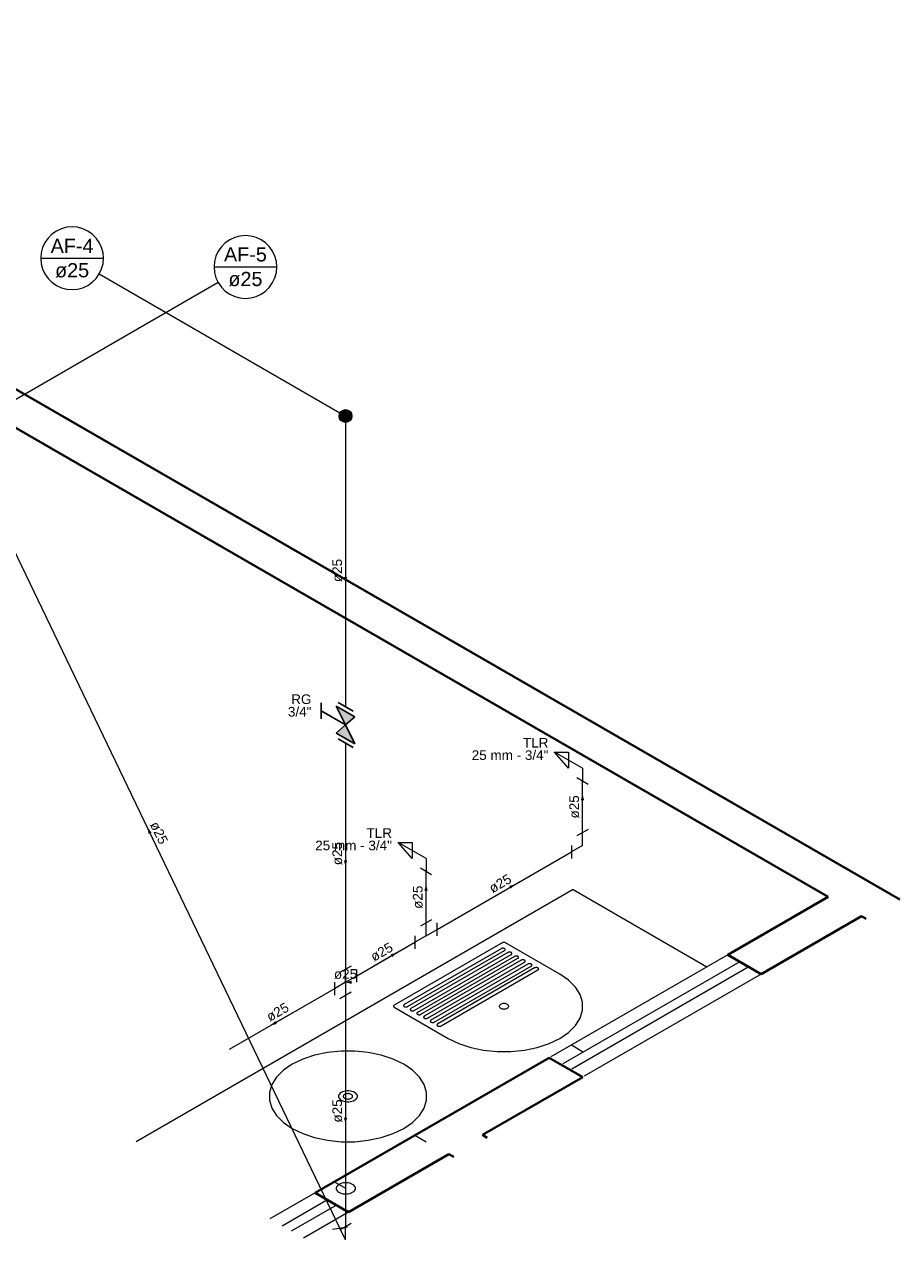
# Model space of a CAD drawing. Header units: millimetres. Extents: x 26 to 1362, y 24 to 358.
# Tile 136 of 256: x 684 to 697, y 307 to 326. Entities that reach past the tile are written whole.
import ezdxf

# ---------------------------------------------------------------- set-up
doc = ezdxf.new("R2010")
doc.units = ezdxf.units.MM
doc.linetypes.add('HIDDEN2', pattern=[4.7625, 3.175, -1.5875])
for name, color, linetype, lineweight in [('AF-Colunas', 4, 'Continuous', 5), ('AF-Condutos', 4, 'Continuous', 5), ('AF-Conexões', 9, 'Continuous', 5), ('AF-Indicação coluna', 5, 'Continuous', 5), ('AF-Sentido conduto', 9, 'Continuous', 5), ('AF-Textos conduto', 7, 'Continuous', 5), ('MB_ALVENARIA', 7, 'Continuous', 40), ('MB_ESQUADRIA', 7, 'Continuous', 5), ('MB_MOBILIÁRIO', 8, 'Continuous', 13), ('Nível 1', 7, 'Continuous', 5), ('Textos', 7, 'Continuous', 5)]:
    doc.layers.add(name, color=color, linetype=linetype, lineweight=lineweight)
doc.layers.add('Simbolos', color=5, linetype='Continuous')
doc.layers.add('Simbolos_int', color=2, linetype='Continuous')
doc.styles.add('arial', font='arial.ttf')

msp = doc.modelspace()

# ---------------------------------------------------------------- hatches: boundary and pattern name
at = {"layer": 'AF-Sentido conduto', "linetype": 'Continuous'}
for points in [[(688.5488, 316.8332), (688.5746, 316.9298), (688.5229, 316.9298)], [(692.2309, 313.5591), (692.205, 313.4625), (692.2568, 313.4625)], [(685.4701, 313.0373), (685.4887, 312.939), (685.5353, 312.9614)], [(688.5488, 312.4332), (688.5746, 312.5298), (688.5229, 312.5298)], [(689.7997, 312.1555), (689.7738, 312.0589), (689.8256, 312.0589)], [(691.1885, 312.1573), (691.0919, 312.1314), (691.1178, 312.0866)], [(689.3474, 311.0944), (689.2508, 311.0685), (689.2767, 311.0236)], [(688.5488, 310.6332), (688.6454, 310.6074), (688.6454, 310.6591)], [(687.384, 309.9608), (687.4806, 309.9867), (687.4547, 310.0315)], [(688.5488, 308.4332), (688.5746, 308.5298), (688.5229, 308.5298)]]:
    msp.add_hatch(color=256, dxfattribs=at).paths.add_polyline_path(points)
at = {"layer": 'Simbolos', "linetype": 'Continuous'}
for points in [[(688.5488, 314.6332), (688.6945, 314.7591), (688.4035, 314.9271)], [(688.6945, 314.3391), (688.4035, 314.5071), (688.5488, 314.6332)]]:
    msp.add_hatch(color=256, dxfattribs=at).paths.add_polyline_path(points)

# ---------------------------------------------------------------- linework, layer by layer
at = {"layer": 'AF-Colunas', "const_width": 0.1}
msp.add_lwpolyline([(688.5988, 319.4332, 1), (688.4988, 319.4332, 1)], format="xyb", close=True, dxfattribs=at)
at = {"layer": 'AF-Colunas'}
msp.add_circle((688.5488, 319.4332), 0.1, dxfattribs=at)
at = {"layer": 'AF-Condutos'}
for p, q in [((688.5488, 319.3332), (688.5488, 314.916)), ((688.4621, 306.8135), (682.5659, 319.0786)), ((688.5488, 314.3504), (688.5488, 310.8332)), ((692.2309, 312.9591), (692.2309, 313.7591)), ((689.9729, 311.4555), (692.0577, 312.6591)), ((689.7997, 311.5555), (689.7997, 312.3555)), ((688.722, 310.7332), (689.6265, 311.2555)), ((688.3756, 310.5332), (686.7389, 309.5883)), ((688.5488, 310.4332), (688.5488, 306.8332))]:
    msp.add_line(p, q, dxfattribs=at)
at = {"layer": 'AF-Conexões'}
for p, q in [((692.2309, 313.9591), (691.7979, 314.2091)), ((691.7979, 314.2091), (692.0144, 314.2091)), ((692.0144, 313.9591), (691.7979, 314.2091)), ((692.0144, 314.2091), (692.0144, 313.9591)), ((692.2309, 313.9591), (692.2309, 313.7591)), ((692.3175, 313.7091), (692.1443, 313.8091)), ((692.3175, 313.0091), (692.1443, 312.9091)), ((689.7997, 312.5555), (689.3667, 312.8055)), ((689.3667, 312.8055), (689.5832, 312.8055)), ((689.5832, 312.5555), (689.3667, 312.8055)), ((689.5832, 312.8055), (689.5832, 312.5555)), ((692.2309, 312.7591), (692.2309, 312.9591)), ((692.0577, 312.7591), (692.0577, 312.5591)), ((692.2309, 312.7591), (692.0577, 312.6591)), ((689.7997, 312.5555), (689.7997, 312.3555)), ((689.8863, 312.3055), (689.7131, 312.4055)), ((689.8863, 311.6055), (689.7131, 311.5055)), ((689.7997, 311.3555), (689.7997, 311.5555)), ((689.9729, 311.3555), (689.9729, 311.5555)), ((689.6265, 311.3555), (689.6265, 311.1555)), ((689.7997, 311.3555), (689.6265, 311.2555)), ((689.7997, 311.3555), (689.9729, 311.4555)), ((688.6354, 310.8832), (688.4622, 310.7832)), ((688.5488, 310.6332), (688.5488, 310.8332)), ((688.5488, 310.6332), (688.722, 310.7332)), ((688.5488, 310.7332), (688.5488, 310.5332)), ((688.722, 310.6332), (688.722, 310.8332)), ((688.3756, 310.6332), (688.3756, 310.4332)), ((688.5488, 310.6332), (688.3756, 310.5332)), ((688.5488, 310.6332), (688.5488, 310.4332)), ((688.4622, 310.3832), (688.6354, 310.4832)), ((688.3441, 306.7946), (688.5801, 306.8324)), ((688.5488, 306.6332), (688.4621, 306.8135)), ((688.6354, 306.8832), (688.4622, 306.7832)), ((688.5488, 306.6332), (688.5488, 306.8332))]:
    msp.add_line(p, q, dxfattribs=at)
at = {"layer": 'AF-Indicação coluna'}
for p, q in [((683.8129, 321.886), (684.7881, 321.886)), ((686.5061, 321.7502), (687.4813, 321.7502)), ((686.5714, 321.5064), (682.6092, 319.2188)), ((684.7228, 321.6422), (688.4622, 319.4832))]:
    msp.add_line(p, q, dxfattribs=at)
for points in [[(684.7881, 321.886), (684.7807, 321.9707), (684.7587, 322.0528), (684.7228, 322.1298), (684.674, 322.1994), (684.6139, 322.2595), (684.5443, 322.3083), (684.4673, 322.3442), (684.3852, 322.3662), (684.3005, 322.3736), (684.2158, 322.3662), (684.1337, 322.3442), (684.0567, 322.3083), (683.9871, 322.2595), (683.9269, 322.1994), (683.8782, 322.1298), (683.8423, 322.0528), (683.8203, 321.9707), (683.8129, 321.886), (683.8203, 321.8013), (683.8423, 321.7192), (683.8782, 321.6422), (683.9269, 321.5725), (683.9871, 321.5124), (684.0567, 321.4637), (684.1337, 321.4278), (684.2158, 321.4058), (684.3005, 321.3984), (684.3852, 321.4058), (684.4673, 321.4278), (684.5443, 321.4637), (684.6139, 321.5124), (684.674, 321.5725), (684.7228, 321.6422), (684.7587, 321.7192), (684.7807, 321.8013), (684.7881, 321.886)], [(687.4813, 321.7502), (687.4739, 321.8349), (687.4519, 321.917), (687.416, 321.994), (687.3673, 322.0636), (687.3072, 322.1237), (687.2375, 322.1725), (687.1605, 322.2084), (687.0784, 322.2304), (686.9937, 322.2378), (686.909, 322.2304), (686.8269, 322.2084), (686.7499, 322.1725), (686.6803, 322.1237), (686.6202, 322.0636), (686.5714, 321.994), (686.5355, 321.917), (686.5135, 321.8349), (686.5061, 321.7502), (686.5135, 321.6655), (686.5355, 321.5834), (686.5714, 321.5064), (686.6202, 321.4367), (686.6803, 321.3766), (686.7499, 321.3279), (686.8269, 321.292), (686.909, 321.27), (686.9937, 321.2626), (687.0784, 321.27), (687.1605, 321.292), (687.2375, 321.3279), (687.3072, 321.3766), (687.3673, 321.4367), (687.416, 321.5064), (687.4519, 321.5834), (687.4739, 321.6655), (687.4813, 321.7502)]]:
    msp.add_lwpolyline(points, dxfattribs=at)
at = {"layer": 'AF-Sentido conduto'}
for points in [[(688.5488, 317.2332), (688.5488, 316.8332)], [(692.2309, 313.1591), (692.2309, 313.5591)], [(685.6012, 312.7647), (685.4701, 313.0373)], [(688.5488, 312.8332), (688.5488, 312.4332)], [(689.7997, 311.7555), (689.7997, 312.1555)], [(690.8421, 311.9573), (691.1885, 312.1573)], [(689.001, 310.8944), (689.3474, 311.0944)], [(688.5488, 310.6332), (688.5488, 310.6332)], [(687.7304, 310.1608), (687.384, 309.9608)], [(688.5488, 308.8332), (688.5488, 308.4332)]]:
    msp.add_lwpolyline(points, dxfattribs=at)
at = {"layer": 'MB_ALVENARIA'}
for p, q in [((673.5979, 325.5214), (697.159, 311.9184)), ((673.0783, 325.2214), (696.0453, 311.9614)), ((696.5649, 311.6614), (696.6394, 311.6184)), ((690.7504, 308.2184), (690.676, 308.2614)), ((690.2308, 307.9184), (690.1563, 307.9614))]:
    msp.add_line(p, q, dxfattribs=at)
for points in [[(696.0453, 311.9614), (694.4865, 311.0614)], [(696.5649, 311.6614), (695.0061, 310.7614)], [(695.0061, 310.7614), (694.4865, 311.0614)], [(691.7152, 309.4614), (688.0779, 307.3614)], [(692.2348, 309.1614), (691.7152, 309.4614)], [(692.2348, 309.1614), (690.676, 308.2614)], [(690.1563, 307.9614), (688.5975, 307.0614)], [(688.5975, 307.0614), (688.0779, 307.3614)]]:
    msp.add_lwpolyline(points, dxfattribs=at)
at = {"layer": 'MB_ESQUADRIA', "linetype": 'HIDDEN2'}
for p, q in [((688.0779, 307.3614), (687.3742, 306.9551)), ((688.2684, 307.2514), (687.5647, 306.8451)), ((688.407, 307.1714), (687.7033, 306.7651)), ((688.5975, 307.0614), (687.8938, 306.6551))]:
    msp.add_line(p, q, dxfattribs=at)
for points in [[(694.4865, 311.0614), (691.7152, 309.4614)], [(694.677, 310.9514), (691.9057, 309.3514)], [(694.8156, 310.8714), (692.0443, 309.2714)], [(695.0061, 310.7614), (692.2348, 309.1614)]]:
    msp.add_lwpolyline(points, dxfattribs=at)
at = {"layer": 'MB_MOBILIÁRIO'}
for p, q in [((692.0857, 312.0753), (685.2957, 308.1551)), ((692.0857, 312.0753), (694.1642, 310.8753)), ((690.9849, 311.2459), (689.3049, 310.2759)), ((690.9676, 311.1559), (689.4607, 310.2859)), ((689.5127, 310.2559), (691.0196, 311.1259)), ((691.0715, 311.0959), (689.5647, 310.2259)), ((691.8769, 310.7609), (691.0369, 311.2459)), ((689.6166, 310.1959), (691.1235, 311.0659)), ((691.1755, 311.0359), (689.6686, 310.1659)), ((689.7205, 310.1359), (691.2274, 311.0059)), ((691.2794, 310.9759), (689.7725, 310.1059)), ((689.8245, 310.0759), (691.3314, 310.9459)), ((691.3833, 310.9159), (689.8764, 310.0459)), ((689.9284, 310.0159), (691.4353, 310.8859)), ((691.4872, 310.8559), (689.9804, 309.9859)), ((690.0323, 309.9559), (691.5392, 310.8259)), ((689.3049, 310.2459), (690.1449, 309.7609))]:
    msp.add_line(p, q, dxfattribs=at)
for points in [[(691.0196, 311.1559), (691.0172, 311.1571), (691.0147, 311.1583), (691.012, 311.1593), (691.0091, 311.1601), (691.0062, 311.1608), (691.0031, 311.1614), (691, 311.1618), (690.9968, 311.162), (690.9936, 311.1621), (690.9904, 311.162), (690.9872, 311.1618), (690.9841, 311.1614), (690.981, 311.1608), (690.9781, 311.1601), (690.9752, 311.1593), (690.9725, 311.1583), (690.97, 311.1571), (690.9676, 311.1559)], [(691.0369, 311.2459), (691.032, 311.2483), (691.0265, 311.2501), (691.0204, 311.2514), (691.0141, 311.252), (691.0077, 311.252), (691.0014, 311.2514), (690.9954, 311.2501), (690.9898, 311.2483), (690.9849, 311.2459)], [(691.0196, 311.1259), (691.0217, 311.1273), (691.0237, 311.1287), (691.0254, 311.1303), (691.0269, 311.1319), (691.0281, 311.1336), (691.0291, 311.1354), (691.0298, 311.1372), (691.0302, 311.139), (691.0303, 311.1409), (691.0302, 311.1427), (691.0298, 311.1446), (691.0291, 311.1464), (691.0281, 311.1482), (691.0269, 311.1499), (691.0254, 311.1515), (691.0237, 311.1531), (691.0217, 311.1545), (691.0196, 311.1559)], [(691.1235, 311.0959), (691.1211, 311.0971), (691.1186, 311.0983), (691.1159, 311.0993), (691.1131, 311.1001), (691.1101, 311.1008), (691.107, 311.1014), (691.1039, 311.1018), (691.1007, 311.102), (691.0975, 311.1021), (691.0943, 311.102), (691.0911, 311.1018), (691.088, 311.1014), (691.085, 311.1008), (691.082, 311.1001), (691.0792, 311.0993), (691.0765, 311.0983), (691.0739, 311.0971), (691.0715, 311.0959)], [(691.1235, 311.0659), (691.1257, 311.0673), (691.1276, 311.0687), (691.1293, 311.0703), (691.1308, 311.0719), (691.1321, 311.0736), (691.133, 311.0754), (691.1337, 311.0772), (691.1341, 311.079), (691.1343, 311.0809), (691.1341, 311.0827), (691.1337, 311.0846), (691.133, 311.0864), (691.1321, 311.0882), (691.1308, 311.0899), (691.1293, 311.0915), (691.1276, 311.0931), (691.1257, 311.0945), (691.1235, 311.0959)], [(691.2274, 311.0359), (691.2251, 311.0371), (691.2225, 311.0383), (691.2198, 311.0393), (691.217, 311.0401), (691.214, 311.0408), (691.211, 311.0414), (691.2078, 311.0418), (691.2047, 311.042), (691.2014, 311.0421), (691.1982, 311.042), (691.1951, 311.0418), (691.1919, 311.0414), (691.1889, 311.0408), (691.1859, 311.0401), (691.1831, 311.0393), (691.1804, 311.0383), (691.1778, 311.0371), (691.1755, 311.0359)], [(691.2274, 311.0059), (691.2296, 311.0073), (691.2315, 311.0087), (691.2333, 311.0103), (691.2347, 311.0119), (691.236, 311.0136), (691.2369, 311.0154), (691.2376, 311.0172), (691.2381, 311.019), (691.2382, 311.0209), (691.2381, 311.0227), (691.2376, 311.0246), (691.2369, 311.0264), (691.236, 311.0282), (691.2347, 311.0299), (691.2333, 311.0315), (691.2315, 311.0331), (691.2296, 311.0345), (691.2274, 311.0359)], [(691.3314, 310.9759), (691.329, 310.9771), (691.3264, 310.9783), (691.3237, 310.9793), (691.3209, 310.9801), (691.3179, 310.9808), (691.3149, 310.9814), (691.3118, 310.9818), (691.3086, 310.982), (691.3054, 310.9821), (691.3022, 310.982), (691.299, 310.9818), (691.2959, 310.9814), (691.2928, 310.9808), (691.2898, 310.9801), (691.287, 310.9793), (691.2843, 310.9783), (691.2818, 310.9771), (691.2794, 310.9759)], [(691.3314, 310.9459), (691.3335, 310.9473), (691.3355, 310.9487), (691.3372, 310.9503), (691.3387, 310.9519), (691.3399, 310.9536), (691.3409, 310.9554), (691.3416, 310.9572), (691.342, 310.959), (691.3421, 310.9609), (691.342, 310.9627), (691.3416, 310.9646), (691.3409, 310.9664), (691.3399, 310.9682), (691.3387, 310.9699), (691.3372, 310.9715), (691.3355, 310.9731), (691.3335, 310.9745), (691.3314, 310.9759)], [(691.4353, 310.9159), (691.4329, 310.9171), (691.4304, 310.9183), (691.4277, 310.9193), (691.4248, 310.9201), (691.4219, 310.9208), (691.4188, 310.9214), (691.4157, 310.9218), (691.4125, 310.922), (691.4093, 310.9221), (691.4061, 310.922), (691.4029, 310.9218), (691.3998, 310.9214), (691.3967, 310.9208), (691.3938, 310.9201), (691.3909, 310.9193), (691.3882, 310.9183), (691.3857, 310.9171), (691.3833, 310.9159)], [(691.4353, 310.8859), (691.4374, 310.8873), (691.4394, 310.8887), (691.4411, 310.8903), (691.4426, 310.8919), (691.4438, 310.8936), (691.4448, 310.8954), (691.4455, 310.8972), (691.4459, 310.899), (691.446, 310.9009), (691.4459, 310.9027), (691.4455, 310.9046), (691.4448, 310.9064), (691.4438, 310.9082), (691.4426, 310.9099), (691.4411, 310.9115), (691.4394, 310.9131), (691.4374, 310.9145), (691.4353, 310.9159)], [(690.1449, 309.7609), (690.3084, 309.6817), (690.4933, 309.62), (690.6939, 309.5779), (690.9042, 309.5565), (691.1177, 309.5565), (691.3279, 309.5779), (691.5285, 309.62), (691.7134, 309.6817), (691.8769, 309.7609), (692.0142, 309.8553), (692.1209, 309.9621), (692.1939, 310.0779), (692.231, 310.1993), (692.231, 310.3225), (692.1939, 310.4439), (692.1209, 310.5597), (692.0142, 310.6665), (691.8769, 310.7609)], [(691.5392, 310.8559), (691.5368, 310.8571), (691.5343, 310.8583), (691.5316, 310.8593), (691.5287, 310.8601), (691.5258, 310.8608), (691.5227, 310.8614), (691.5196, 310.8618), (691.5164, 310.862), (691.5132, 310.8621), (691.51, 310.862), (691.5068, 310.8618), (691.5037, 310.8614), (691.5007, 310.8608), (691.4977, 310.8601), (691.4948, 310.8593), (691.4921, 310.8583), (691.4896, 310.8571), (691.4872, 310.8559)], [(691.5392, 310.8259), (691.5414, 310.8273), (691.5433, 310.8287), (691.545, 310.8303), (691.5465, 310.8319), (691.5477, 310.8336), (691.5487, 310.8354), (691.5494, 310.8372), (691.5498, 310.839), (691.55, 310.8409), (691.5498, 310.8427), (691.5494, 310.8446), (691.5487, 310.8464), (691.5477, 310.8482), (691.5465, 310.8499), (691.545, 310.8515), (691.5433, 310.8531), (691.5414, 310.8545), (691.5392, 310.8559)], [(689.3049, 310.2759), (689.3007, 310.2731), (689.2975, 310.2699), (689.2953, 310.2664), (689.2942, 310.2627), (689.2942, 310.259), (689.2953, 310.2554), (689.2975, 310.2519), (689.3007, 310.2487), (689.3049, 310.2459)], [(689.4607, 310.2859), (689.4586, 310.2845), (689.4566, 310.2831), (689.4549, 310.2815), (689.4534, 310.2799), (689.4522, 310.2782), (689.4512, 310.2764), (689.4505, 310.2746), (689.4501, 310.2727), (689.45, 310.2709), (689.4501, 310.269), (689.4505, 310.2672), (689.4512, 310.2654), (689.4522, 310.2636), (689.4534, 310.2619), (689.4549, 310.2603), (689.4566, 310.2587), (689.4586, 310.2573), (689.4607, 310.2559)], [(689.4607, 310.2559), (689.4631, 310.2546), (689.4656, 310.2535), (689.4683, 310.2525), (689.4712, 310.2517), (689.4742, 310.251), (689.4772, 310.2504), (689.4803, 310.25), (689.4835, 310.2498), (689.4867, 310.2497), (689.4899, 310.2498), (689.4931, 310.25), (689.4962, 310.2504), (689.4993, 310.251), (689.5022, 310.2517), (689.5051, 310.2525), (689.5078, 310.2535), (689.5103, 310.2546), (689.5127, 310.2559)], [(689.5647, 310.2259), (689.5625, 310.2245), (689.5605, 310.2231), (689.5588, 310.2215), (689.5573, 310.2199), (689.5561, 310.2182), (689.5552, 310.2164), (689.5545, 310.2146), (689.554, 310.2127), (689.5539, 310.2109), (689.554, 310.209), (689.5545, 310.2072), (689.5552, 310.2054), (689.5561, 310.2036), (689.5573, 310.2019), (689.5588, 310.2003), (689.5605, 310.1987), (689.5625, 310.1973), (689.5647, 310.1959)], [(689.5647, 310.1959), (689.567, 310.1946), (689.5696, 310.1935), (689.5723, 310.1925), (689.5751, 310.1917), (689.5781, 310.191), (689.5811, 310.1904), (689.5843, 310.19), (689.5874, 310.1898), (689.5906, 310.1897), (689.5938, 310.1898), (689.597, 310.19), (689.6002, 310.1904), (689.6032, 310.191), (689.6062, 310.1917), (689.609, 310.1925), (689.6117, 310.1935), (689.6143, 310.1946), (689.6166, 310.1959)], [(689.6686, 310.1659), (689.6664, 310.1645), (689.6645, 310.1631), (689.6627, 310.1615), (689.6613, 310.1599), (689.66, 310.1582), (689.6591, 310.1564), (689.6584, 310.1546), (689.658, 310.1527), (689.6578, 310.1509), (689.658, 310.149), (689.6584, 310.1472), (689.6591, 310.1454), (689.66, 310.1436), (689.6613, 310.1419), (689.6627, 310.1403), (689.6645, 310.1387), (689.6664, 310.1373), (689.6686, 310.1359)], [(690.959, 310.2309), (690.9688, 310.2261), (690.9799, 310.2224), (690.9919, 310.2199), (691.0045, 310.2186), (691.0173, 310.2186), (691.0299, 310.2199), (691.042, 310.2224), (691.0531, 310.2261), (691.0629, 310.2309), (691.0711, 310.2366), (691.0775, 310.243), (691.0819, 310.2499), (691.0841, 310.2572), (691.0841, 310.2646), (691.0819, 310.2719), (691.0775, 310.2788), (691.0711, 310.2852), (691.0629, 310.2909), (691.0531, 310.2957), (691.042, 310.2993), (691.0299, 310.3019), (691.0173, 310.3032), (691.0045, 310.3032), (690.9919, 310.3019), (690.9799, 310.2993), (690.9688, 310.2957), (690.959, 310.2909), (690.9507, 310.2852), (690.9443, 310.2788), (690.9399, 310.2719), (690.9377, 310.2646), (690.9377, 310.2572), (690.9399, 310.2499), (690.9443, 310.243), (690.9507, 310.2366), (690.959, 310.2309)], [(689.6686, 310.1359), (689.6709, 310.1346), (689.6735, 310.1335), (689.6762, 310.1325), (689.679, 310.1317), (689.682, 310.131), (689.6851, 310.1304), (689.6882, 310.13), (689.6914, 310.1298), (689.6946, 310.1297), (689.6978, 310.1298), (689.7009, 310.13), (689.7041, 310.1304), (689.7071, 310.131), (689.7101, 310.1317), (689.7129, 310.1325), (689.7156, 310.1335), (689.7182, 310.1346), (689.7205, 310.1359)], [(689.7725, 310.1059), (689.7703, 310.1045), (689.7684, 310.1031), (689.7667, 310.1015), (689.7652, 310.0999), (689.764, 310.0982), (689.763, 310.0964), (689.7623, 310.0946), (689.7619, 310.0927), (689.7617, 310.0909), (689.7619, 310.089), (689.7623, 310.0872), (689.763, 310.0854), (689.764, 310.0836), (689.7652, 310.0819), (689.7667, 310.0803), (689.7684, 310.0787), (689.7703, 310.0773), (689.7725, 310.0759)], [(689.7725, 310.0759), (689.7749, 310.0746), (689.7774, 310.0735), (689.7801, 310.0725), (689.783, 310.0717), (689.7859, 310.071), (689.789, 310.0704), (689.7921, 310.07), (689.7953, 310.0698), (689.7985, 310.0697), (689.8017, 310.0698), (689.8049, 310.07), (689.808, 310.0704), (689.8111, 310.071), (689.814, 310.0717), (689.8169, 310.0725), (689.8196, 310.0735), (689.8221, 310.0746), (689.8245, 310.0759)], [(689.8764, 310.0459), (689.8743, 310.0445), (689.8723, 310.0431), (689.8706, 310.0415), (689.8691, 310.0399), (689.8679, 310.0382), (689.8669, 310.0364), (689.8662, 310.0346), (689.8658, 310.0327), (689.8657, 310.0309), (689.8658, 310.029), (689.8662, 310.0272), (689.8669, 310.0254), (689.8679, 310.0236), (689.8691, 310.0219), (689.8706, 310.0203), (689.8723, 310.0187), (689.8743, 310.0173), (689.8764, 310.0159)], [(689.8764, 310.0159), (689.8788, 310.0146), (689.8813, 310.0135), (689.884, 310.0125), (689.8869, 310.0117), (689.8898, 310.011), (689.8929, 310.0104), (689.896, 310.01), (689.8992, 310.0098), (689.9024, 310.0097), (689.9056, 310.0098), (689.9088, 310.01), (689.9119, 310.0104), (689.915, 310.011), (689.9179, 310.0117), (689.9208, 310.0125), (689.9235, 310.0135), (689.926, 310.0146), (689.9284, 310.0159)], [(689.9804, 309.9859), (689.9782, 309.9845), (689.9762, 309.9831), (689.9745, 309.9815), (689.973, 309.9799), (689.9718, 309.9782), (689.9708, 309.9764), (689.9702, 309.9746), (689.9697, 309.9727), (689.9696, 309.9709), (689.9697, 309.969), (689.9702, 309.9672), (689.9708, 309.9654), (689.9718, 309.9636), (689.973, 309.9619), (689.9745, 309.9603), (689.9762, 309.9587), (689.9782, 309.9573), (689.9804, 309.9559)], [(689.9804, 309.9559), (689.9827, 309.9546), (689.9853, 309.9535), (689.988, 309.9525), (689.9908, 309.9517), (689.9938, 309.951), (689.9968, 309.9504), (690, 309.95), (690.0031, 309.9498), (690.0063, 309.9497), (690.0095, 309.9498), (690.0127, 309.95), (690.0158, 309.9504), (690.0189, 309.951), (690.0219, 309.9517), (690.0247, 309.9525), (690.0274, 309.9535), (690.03, 309.9546), (690.0323, 309.9559)], [(687.72, 308.3609), (687.8836, 308.2817), (688.0685, 308.22), (688.2691, 308.1779), (688.4793, 308.1565), (688.6928, 308.1565), (688.903, 308.1779), (689.1037, 308.22), (689.2885, 308.2817), (689.4521, 308.3609), (689.5893, 308.4553), (689.696, 308.5621), (689.7691, 308.6779), (689.8061, 308.7993), (689.8061, 308.9225), (689.7691, 309.0439), (689.696, 309.1597), (689.5893, 309.2665), (689.4521, 309.3609), (689.2885, 309.4401), (689.1037, 309.5018), (688.903, 309.5439), (688.6928, 309.5653), (688.4793, 309.5653), (688.2691, 309.5439), (688.0685, 309.5018), (687.8836, 309.4401), (687.72, 309.3609), (687.5828, 309.2665), (687.4761, 309.1597), (687.403, 309.0439), (687.366, 308.9225), (687.366, 308.7993), (687.403, 308.6779), (687.4761, 308.5621), (687.5828, 308.4553), (687.72, 308.3609)], [(688.4821, 308.8009), (688.5018, 308.7914), (688.5239, 308.784), (688.548, 308.7789), (688.5732, 308.7764), (688.5989, 308.7764), (688.6241, 308.7789), (688.6482, 308.784), (688.6704, 308.7914), (688.69, 308.8009), (688.7064, 308.8122), (688.7193, 308.825), (688.728, 308.8389), (688.7325, 308.8535), (688.7325, 308.8683), (688.728, 308.8829), (688.7193, 308.8968), (688.7064, 308.9096), (688.69, 308.9209), (688.6704, 308.9304), (688.6482, 308.9378), (688.6241, 308.9429), (688.5989, 308.9454), (688.5732, 308.9454), (688.548, 308.9429), (688.5239, 308.9378), (688.5018, 308.9304), (688.4821, 308.9209), (688.4657, 308.9096), (688.4529, 308.8968), (688.4441, 308.8829), (688.4396, 308.8683), (688.4396, 308.8535), (688.4441, 308.8389), (688.4529, 308.825), (688.4657, 308.8122), (688.4821, 308.8009)], [(688.5341, 308.8309), (688.5439, 308.8261), (688.555, 308.8224), (688.567, 308.8199), (688.5796, 308.8186), (688.5925, 308.8186), (688.6051, 308.8199), (688.6171, 308.8224), (688.6282, 308.8261), (688.638, 308.8309), (688.6462, 308.8366), (688.6527, 308.843), (688.657, 308.8499), (688.6593, 308.8572), (688.6593, 308.8646), (688.657, 308.8719), (688.6527, 308.8788), (688.6462, 308.8852), (688.638, 308.8909), (688.6282, 308.8957), (688.6171, 308.8993), (688.6051, 308.9019), (688.5925, 308.9032), (688.5796, 308.9032), (688.567, 308.9019), (688.555, 308.8993), (688.5439, 308.8957), (688.5341, 308.8909), (688.5259, 308.8852), (688.5195, 308.8788), (688.5151, 308.8719), (688.5128, 308.8646), (688.5128, 308.8572), (688.5151, 308.8499), (688.5195, 308.843), (688.5259, 308.8366), (688.5341, 308.8309)]]:
    msp.add_lwpolyline(points, dxfattribs=at)
at = {"layer": 'Nível 1'}
for p, q in [((692.0577, 309.6591), (692.2309, 309.5591)), ((689.6265, 308.2555), (689.7997, 308.1555)), ((688.3756, 307.5332), (688.5488, 307.4332))]:
    msp.add_line(p, q, dxfattribs=at)
msp.add_lwpolyline([(688.4469, 307.3696), (688.467, 307.3599), (688.4896, 307.3524), (688.5142, 307.3472), (688.5399, 307.3446), (688.566, 307.3446), (688.5918, 307.3472), (688.6163, 307.3524), (688.6389, 307.3599), (688.659, 307.3696), (688.6758, 307.3812), (688.6888, 307.3942), (688.6978, 307.4084), (688.7023, 307.4233), (688.7023, 307.4384), (688.6978, 307.4532), (688.6888, 307.4674), (688.6758, 307.4805), (688.659, 307.492), (688.6389, 307.5017), (688.6163, 307.5093), (688.5918, 307.5144), (688.566, 307.517), (688.5399, 307.517), (688.5142, 307.5144), (688.4896, 307.5093), (688.467, 307.5017), (688.4469, 307.492), (688.4301, 307.4805), (688.4171, 307.4674), (688.4081, 307.4532), (688.4036, 307.4384), (688.4036, 307.4233), (688.4081, 307.4084), (688.4171, 307.3942), (688.4301, 307.3812), (688.4469, 307.3696)], dxfattribs=at)
at = {"layer": 'Simbolos'}
for p, q in [((688.1684, 314.9788), (688.1684, 314.7268)), ((688.6945, 314.7591), (688.4035, 314.9271)), ((688.4035, 314.9271), (688.5488, 314.6332)), ((688.5488, 314.6332), (688.1684, 314.8528)), ((688.6945, 314.7591), (688.5488, 314.6332)), ((688.4035, 314.5071), (688.5493, 314.6329)), ((688.6945, 314.3391), (688.4035, 314.5071)), ((688.6945, 314.3391), (688.5488, 314.6332))]:
    msp.add_line(p, q, dxfattribs=at)
at = {"layer": 'Simbolos_int'}
for p, q in [((688.666, 314.8484), (688.4332, 314.9828)), ((688.666, 314.2828), (688.4332, 314.4172))]:
    msp.add_line(p, q, dxfattribs=at)

# ---------------------------------------------------------------- texts
at = {"layer": 'AF-Indicação coluna', "char_height": 0.22, "attachment_point": 8, "line_spacing_factor": 0.6, "style": 'arial'}
for s, insert, width in [('AF-4', (684.3005, 321.9686), 1.300195), ('AF-5', (686.9937, 321.8328), 1.300195), ('ø25', (684.3005, 321.5834), 1.033887), ('ø25', (686.9937, 321.4476), 1.033887)]:
    msp.add_mtext(s, dxfattribs=dict(at, insert=insert, width=width))
at = {"layer": 'AF-Textos conduto', "char_height": 0.15, "width": 0.723721, "attachment_point": 8, "line_spacing_factor": 0.6, "style": 'arial'}
for insert, rotation in [((688.4983, 317.0332), 90.00021), ((692.1804, 313.3591), 90.00021), ((685.5812, 312.9229), 295.67403), ((688.4983, 312.6332), 90.00021), ((690.99, 312.101), 30.00007), ((689.7492, 311.9555), 90.00021), ((689.149, 311.0381), 30.00007), ((687.532, 310.1045), 30.00007), ((688.4983, 308.6332), 90.00021)]:
    msp.add_mtext('ø25', dxfattribs=dict(at, insert=insert, rotation=rotation))
at = {"layer": 'AF-Textos conduto', "insert": (688.5488, 310.6837), "char_height": 0.15, "width": 0.723721, "attachment_point": 8, "line_spacing_factor": 0.6, "style": 'arial'}
msp.add_mtext('ø25', dxfattribs=at)
at = {"layer": 'Textos', "char_height": 0.15, "attachment_point": 9, "line_spacing_factor": 0.6, "style": 'arial'}
for s, insert, width in [('RG', (688.0191, 314.9557), 0.63), ('3/4"', (688.0191, 314.7607), 0.732949), ('TLR', (691.7013, 314.2816), 0.793447), ('25 mm - 3/4"', (691.7013, 314.0866), 2.389775), ('TLR', (689.2701, 312.878), 0.793447), ('25 mm - 3/4"', (689.2701, 312.683), 2.389775)]:
    msp.add_mtext(s, dxfattribs=dict(at, insert=insert, width=width))

doc.saveas('drawing.dxf')
